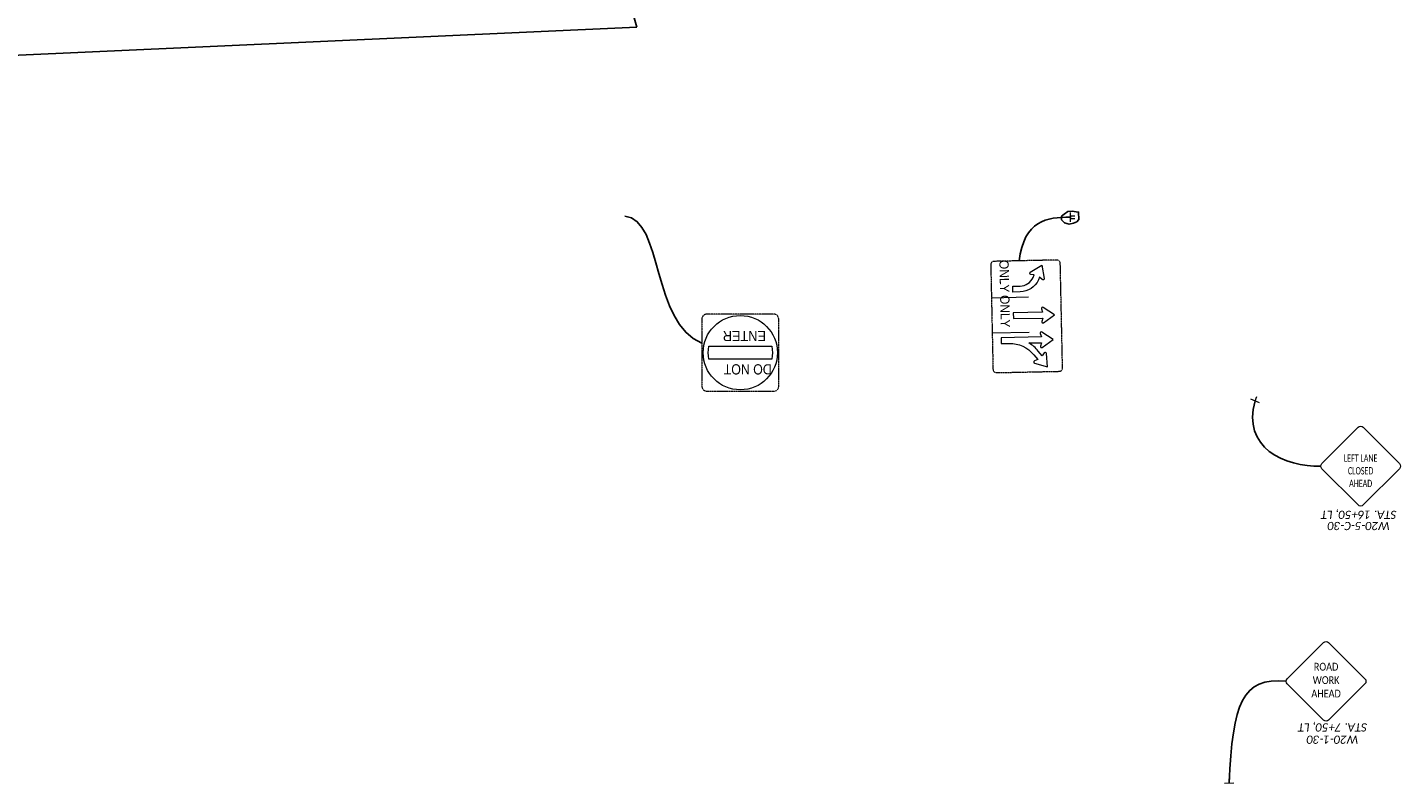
# Model space of a CAD drawing. Extents: x 2474761 to 2485264, y 499455 to 501118.
# Tile 27 of 30: x 2484253 to 2484722, y 499946 to 500204. Entities that reach past the tile are written whole.
import ezdxf
from ezdxf.enums import TextEntityAlignment as Align

# ---------------------------------------------------------------- set-up
doc = ezdxf.new("R2010")
doc.units = 21
doc.header["$MEASUREMENT"] = 0
doc.linetypes.add('DGN Style 2', pattern=[0.017105, 0.010263, -0.006842])
for name, color, linetype in [('MT_P_Cells', 7, 'Continuous'), ('MT_P_Text', 7, 'Continuous'), ('SH_Text', 7, 'Continuous'), ('SN_P_Signs', 120, 'Continuous'), ('SN_X_Public', 3, 'Continuous')]:
    doc.layers.add(name, color=color, linetype=linetype)
doc.layers.add('SC_Scratch1', color=7, linetype='Continuous', plot=False)
doc.layers.add('SN_X_Public (Construction)', color=3, linetype='Continuous', lineweight=0)
doc.styles.add('P_Slanted-Normal LS 0.50', font='calibrii.ttf', dxfattribs={"height": 0.14})
doc.styles.add('Style-Calibri', font='calibri.ttf')
doc.styles.add('Style-ISO_FONTLEFT', font='ISO_FONTLEFT.shx')

# ---------------------------------------------------------------- blocks, each defined once
blk = doc.blocks.new('R5-1')
at = {"layer": 'SN_X_Public', "color": 132, "linetype": 'DGN Style 2', "lineweight": 0, "flags": 128}
blk.add_lwpolyline([(10.94, 25), (-10.94, 25, 0.414214), (-12.5, 23.44), (-12.5, 1.56, 0.414214), (-10.94, 0), (10.94, 0, 0.414214), (12.5, 1.56), (12.5, 23.44, 0.414214)], format="xyb", close=True, dxfattribs=at)
at = {"layer": 'SN_X_Public', "color": 7, "linetype": 'Continuous', "lineweight": 0, "flags": 128}
blk.add_lwpolyline([(-10.21, 14.58), (10.21, 14.58, -0.101021), (10.21, 10.42), (-10.21, 10.42, -0.101021)], format="xyb", close=True, dxfattribs=at)
at = {"layer": 'SN_X_Public', "color": 7, "linetype": 'Continuous', "lineweight": 0}
blk.add_circle((0, 12.5), 12.08, dxfattribs=at)
at = {"layer": 'SN_X_Public', "color": 7, "linetype": 'Continuous', "lineweight": 0, "style": 'Style-ISO_FONTLEFT'}
for s, width, p in [('DO NOT', 0.9, (-2.41, 17.92)), ('ENTER', 0.93, (-1.31, 7.08))]:
    blk.add_text(s, height=3.333, dxfattribs=dict(at, width=width)).set_placement(p, align=Align.MIDDLE_CENTER)
blk = doc.blocks.new('R3-H8cg')
at = {"layer": 'SN_X_Public', "color": 7, "linetype": 'Continuous', "lineweight": 0}
for p, q in [((-6.82, 13.33), (-6.82, 0)), ((5.78, 13.33), (5.78, 0))]:
    blk.add_line(p, q, dxfattribs=at)
at = {"layer": 'SN_X_Public', "color": 132, "linetype": 'DGN Style 2', "lineweight": 0, "flags": 128}
blk.add_lwpolyline([(18.75, 25), (-18.75, 25, 0.414214), (-20, 23.75), (-20, 1.25, 0.414214), (-18.75, 0), (18.75, 0, 0.414214), (20, 1.25), (20, 23.75, 0.414214)], format="xyb", close=True, dxfattribs=at)
at = {"layer": 'SN_X_Public', "color": 7, "linetype": 'Continuous', "lineweight": 0, "flags": 128}
for points in [[(-0.31, 22.5), (-3.05, 18.52, 0.712491), (-2.58, 17.88), (-1.35, 18.27), (-1.35, 7.71), (0.73, 7.71), (0.73, 18.27), (1.96, 17.88, 0.712491), (2.43, 18.52)], [(8.54, 21.87), (5.8, 17.89, 0.712491), (6.27, 17.26), (7.5, 17.64), (7.5, 3.12), (9.58, 3.12), (9.58, 6.04, -0.230934), (13.83, 14.74), (13.83, 14.74), (15.64, 16.16), (16.09, 14.95, 0.712491), (16.88, 14.97), (18.33, 19.58), (13.51, 19.29, 0.712491), (13.3, 18.53), (14.36, 17.8), (12.55, 16.39), (12.55, 16.39, 0.084362), (9.58, 13.14), (9.58, 17.64), (10.81, 17.26, 0.712491), (11.28, 17.89)], [(-18.23, 18.33), (-13.46, 19.09, -0.712491), (-13.08, 18.4), (-13.96, 17.45), (-13.01, 17), (-13.01, 17, -0.28919), (-8.85, 10.42), (-8.85, 7.71), (-10.94, 7.71), (-10.94, 10.42), (-10.94, 10.42, 0.28919), (-13.91, 15.12), (-13.91, 15.12), (-14.86, 15.57), (-15.04, 14.3, -0.712491), (-15.81, 14.15)]]:
    blk.add_lwpolyline(points, format="xyb", close=True, dxfattribs=at)
at = {"layer": 'SN_X_Public', "color": 7, "linetype": 'Continuous', "lineweight": 0, "style": 'Style-ISO_FONTLEFT', "width": 0.96}
for p in [(-14.59, 4.79), (-1.98, 4.79)]:
    blk.add_text('ONLY', height=3.333, dxfattribs=at).set_placement(p, align=Align.MIDDLE_CENTER)
blk = doc.blocks.new('SGN1P_5')
at = {"layer": 'MT_P_Cells', "color": 3, "linetype": 'Continuous', "lineweight": 0}
for p, q in [((0, 0), (-0.08, 0)), ((0, 0.08), (0, -0.08))]:
    blk.add_line(p, q, dxfattribs=at)
blk = doc.blocks.new('W20-5_L')
at = {"layer": 'SN_P_Signs', "color": 132, "linetype": 'Continuous', "lineweight": 13, "flags": 128}
blk.add_lwpolyline([(-0.663, 0.725), (-0.044, 1.344, -0.414214), (0.044, 1.344), (0.663, 0.725, -0.414214), (0.663, 0.637), (0.044, 0.018, -0.414214), (-0.044, 0.018), (-0.663, 0.637, -0.414214)], format="xyb", close=True, dxfattribs=at)
at = {"layer": 'SN_P_Signs', "color": 7, "linetype": 'Continuous', "lineweight": 13, "style": 'Style-Calibri', "width": 0.699998}
for s, p in [('LEFT LANE', (0, 0.817)), ('CLOSED', (0, 0.601)), ('AHEAD', (0, 0.386))]:
    blk.add_text(s, height=0.125, dxfattribs=at).set_placement(p, align=Align.MIDDLE_CENTER)
blk = doc.blocks.new('W20-1')
at = {"layer": 'SN_P_Signs', "color": 132, "linetype": 'Continuous', "lineweight": 13, "flags": 128}
blk.add_lwpolyline([(-0.663, 0.725), (-0.044, 1.344, -0.414214), (0.044, 1.344), (0.663, 0.725, -0.414214), (0.663, 0.637), (0.044, 0.018, -0.414214), (-0.044, 0.018), (-0.663, 0.637, -0.414214)], format="xyb", close=True, dxfattribs=at)
at = {"layer": 'SN_P_Signs', "color": 7, "linetype": 'Continuous', "lineweight": 13, "style": 'Style-Calibri', "width": 0.840421}
for s, p in [('ROAD', (0, 0.931)), ('WORK', (0, 0.702)), ('AHEAD', (0, 0.473))]:
    blk.add_text(s, height=0.1333, dxfattribs=at).set_placement(p, align=Align.MIDDLE_CENTER)
blk = doc.blocks.new('SGN1P_2')
at = {"layer": 'MT_P_Cells', "color": 3, "linetype": 'Continuous', "lineweight": 0}
for p, q in [((0, 0), (-0.08, 0)), ((0, 0.08), (0, -0.08))]:
    blk.add_line(p, q, dxfattribs=at)
blk = doc.blocks.new('SGN2P')
at = {"layer": 'SN_X_Public', "color": 3, "linetype": 'Continuous', "lineweight": 0}
for p, q in [((0, 0.024), (-0.08, 0.024)), ((0, 0.08), (0, -0.08)), ((0, -0.024), (-0.08, -0.024))]:
    blk.add_line(p, q, dxfattribs=at)
at = {"layer": 'SN_X_Public (Construction)', "color": 3, "linetype": 'Continuous', "lineweight": 30}
blk.add_point((0, 0), dxfattribs=at)

msp = doc.modelspace()

# ---------------------------------------------------------------- linework, layer by layer
at = {"layer": 'MT_P_Text'}
for points in [[(2484672.2, 500076.46), (2484667.46, 500060.61), (2484682.31, 500053.85), (2484694.58, 500054.24)], [(2484663.33, 499945.93), (2484664.5, 499973.36), (2484667.78, 499982.27), (2484682.78, 499980.76)]]:
    msp.add_open_spline(points, degree=3, dxfattribs=at)
at = {"layer": 'SC_Scratch1', "flags": 128}
msp.add_lwpolyline([(2479476.72, 500116.06), (2480100.14, 500131.93), (2481331.82, 500143.98), (2481983.86, 500159.28), (2482687.05, 500160), (2483435.82, 500165.39), (2484029.96, 500184.52), (2484461.06, 500204.03), (2484280.92, 500836.22), (2477604.76, 500751.23)], dxfattribs=at)
msp.add_lwpolyline([(2484608.67, 500136.8), (2484607.07, 500137.32), (2484606.11, 500138.32), (2484606.04, 500139.52), (2484606.92, 500140.25), (2484608.27, 500141.12), (2484609.69, 500141.29), (2484611.09, 500141.07), (2484611.91, 500140.94), (2484611.99, 500138.37), (2484611.29, 500137.67), (2484610.19, 500137.18)], close=True, dxfattribs=at)
at = {"layer": 'SH_Text'}
for points in [[(2484483.26, 500096.23), (2484466.09, 500102.85), (2484470.07, 500138.5), (2484456.98, 500139.51)], [(2484591.56, 500124.3), (2484593.33, 500138.12), (2484601.05, 500139.23), (2484609.03, 500139.2)]]:
    msp.add_open_spline(points, degree=3, dxfattribs=at)

# ---------------------------------------------------------------- block references
at = {"layer": 'MT_P_Cells', "color": 3, "linetype": 'Continuous', "lineweight": 0, "xscale": 20, "yscale": 20, "zscale": 20}
for name, p, rotation in [('SGN1P_5', (2484672.2, 500076.46), 248.094192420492), ('SGN1P_2', (2484663.33, 499945.93), 272.1479643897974)]:
    msp.add_blockref(name, p, dxfattribs=dict(at, rotation=rotation))
at = {"layer": 'SN_P_Signs', "color": 7, "linetype": 'Continuous', "lineweight": 13, "xscale": 20, "yscale": 20, "zscale": 20}
for name, p in [('W20-5_L', (2484708.21, 500040.61)), ('W20-1', (2484696.41, 499967.13))]:
    msp.add_blockref(name, p, dxfattribs=at)
at = {"layer": 'SN_X_Public', "color": 3, "linetype": 'Continuous', "lineweight": 0, "extrusion": (0, 0, -1), "xscale": 20, "yscale": 20, "zscale": 20}
msp.add_blockref('SGN2P', (-2484609.03, 500139.2), dxfattribs=at)
at = {"layer": 'SN_X_Public', "color": 132, "linetype": 'DGN Style 2', "lineweight": 0}
for name, p, xscale, yscale, zscale, rotation in [('R3-H8cg', (2484582.28, 500105.1), 0.9500000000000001, 0.9500000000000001, 0.9500000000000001, 271.2312683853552), ('R5-1', (2484496.37, 500106.08), 1.05, 1.05, 1.05, 180)]:
    msp.add_blockref(name, p, dxfattribs=dict(at, xscale=xscale, yscale=yscale, zscale=zscale, rotation=rotation))

# ---------------------------------------------------------------- texts
at = {"layer": 'MT_P_Text', "linetype": 'Continuous', "style": 'P_Slanted-Normal LS 0.50'}
for s, p in [('STA. 16+50, LT', (2484707.56, 500037.6)), ('W20-5-C-30', (2484707.56, 500033.78)), ('STA. 7+50, LT', (2484698.62, 499965.02)), ('W20-1-30', (2484698.62, 499960.83))]:
    msp.add_text(s, height=2.8, rotation=180, dxfattribs=at).set_placement(p, align=Align.MIDDLE_CENTER)

doc.saveas('drawing.dxf')
